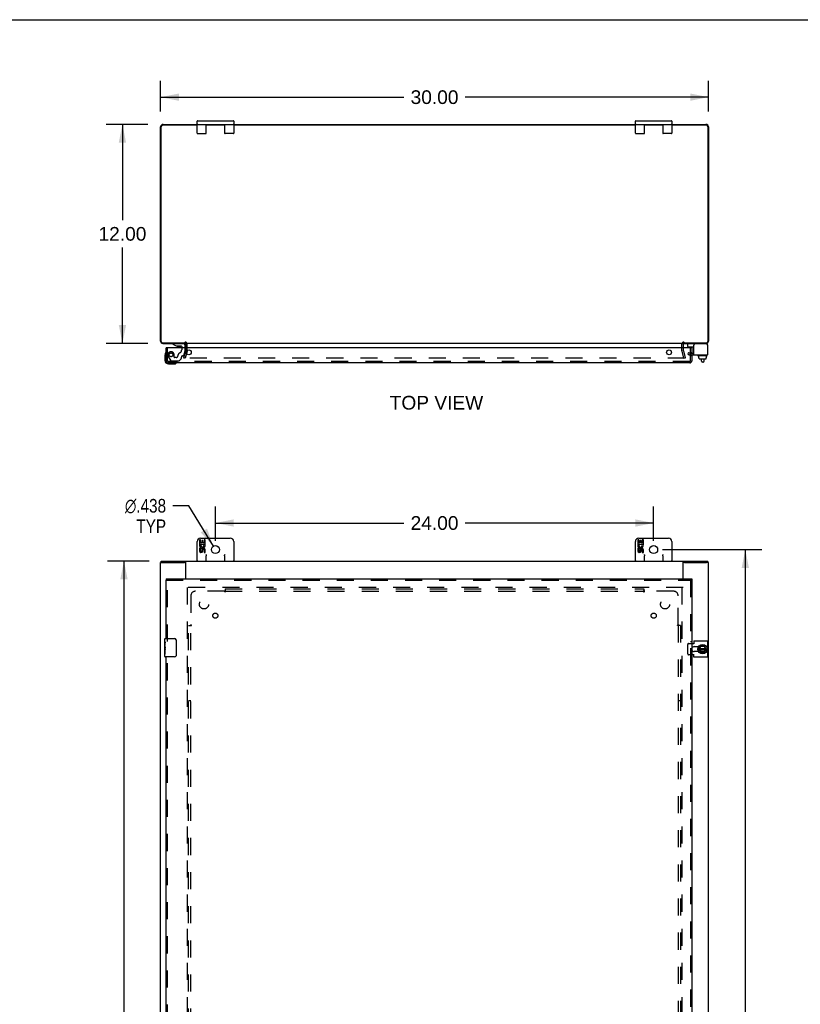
# Model space of a CAD drawing. Header units: inches. Extents: x 0 to 170, y 0 to 110.
# Tile 4 of 6: x 43 to 85, y 56 to 110. Entities that reach past the tile are written whole.
import ezdxf

# ---------------------------------------------------------------- set-up
doc = ezdxf.new("R2010")
doc.units = ezdxf.units.IN
doc.header["$LTSCALE"] = 9.35
doc.header["$MEASUREMENT"] = 0
doc.linetypes.add('HIDDEN', pattern=[0.2, 0.1, -0.1])
doc.layers.get('0').update_dxf_attribs({"linetype": 'CONTINUOUS'})
for name, color, linetype in [('DEFAULT_2', 8, 'HIDDEN'), ('DIMENSIONS', 7, 'CONTINUOUS'), ('DOOR_ASSEMBLY', 7, 'CONTINUOUS'), ('SUBPANEL', 7, 'CONTINUOUS')]:
    doc.layers.add(name, color=color, linetype=linetype)
doc.styles.get("Standard").update_dxf_attribs({"font": 'arial.ttf'})
doc.styles.add('TEXTSTYLE_1', font='gdt', dxfattribs={"width": 0.8})
doc.dimstyles.new('DIMSTYLE_1', dxfattribs={"dimtxt": 0.75, "dimasz": 1, "dimexe": 0.09, "dimexo": 0.07, "dimgap": 0.0375, "dimtad": 0, "dimtih": 1, "dimtoh": 1, "dimzin": 4, "dimdsep": 46, "dimtxsty": 'Standard', "dimblk": '_FILLED', "dimblk1": '_FILLED', "dimblk2": '_FILLED', "dimcen": 0.09, "dimadec": 3, "dimazin": 1, "dimtfac": 1, "dimtdec": 3, "dimtofl": 0, "dimtmove": 0, "dimatfit": 3, "dimldrblk": '_FILLED', "dimfxl": 0, "dimtolj": 1, "dimtzin": 4, "dimarcsym": 0})
doc.dimstyles.new('DIMSTYLE_2', dxfattribs={"dimtxt": 0.75, "dimasz": 1, "dimexe": 0.09, "dimexo": 0.07, "dimgap": 0.09, "dimtad": 0, "dimtih": 1, "dimtoh": 1, "dimdec": 3, "dimzin": 4, "dimdsep": 46, "dimtxsty": 'Standard', "dimblk": '_FILLED', "dimblk1": '_FILLED', "dimblk2": '_FILLED', "dimcen": 0.09, "dimadec": 3, "dimazin": 1, "dimtfac": 1, "dimtdec": 3, "dimtofl": 0, "dimtmove": 0, "dimatfit": 1, "dimldrblk": '_FILLED', "dimfxl": 0, "dimtolj": 1, "dimtzin": 4, "dimarcsym": 0})

# ---------------------------------------------------------------- blocks, each defined once
blk = doc.blocks.new('_FILLED')
at = {"color": 0, "linetype": 'ByBlock'}
blk.add_solid([(0, 0), (-1, 0.2), (-1, -0.2)], dxfattribs=at)
blk = doc.blocks.new('*D1')
at = {"layer": 'DIMENSIONS', "color": 2, "linetype": 'Continuous'}
for p, q in [((50.468, 104.966), (50.468, 106.656)), ((80.468, 104.966), (80.468, 106.656)), ((50.468, 105.756), (63.782, 105.756)), ((80.468, 105.756), (67.153, 105.756))]:
    blk.add_line(p, q, dxfattribs=at)
at = {"layer": 'DIMENSIONS', "color": 2, "linetype": 'Continuous', "rotation": 180}
blk.add_blockref('_FILLED', (50.468, 105.756), dxfattribs=at)
at = {"layer": 'DIMENSIONS', "color": 2, "linetype": 'Continuous'}
blk.add_blockref('_FILLED', (80.468, 105.756), dxfattribs=at)
at = {"layer": 'DIMENSIONS', "color": 2, "linetype": 'Continuous', "insert": (65.468, 106.131), "char_height": 0.75, "width": 2.62082, "attachment_point": 2, "line_spacing_factor": 0.9}
blk.add_mtext('30.00', dxfattribs=at)
blk = doc.blocks.new('*D2')
at = {"layer": 'DIMENSIONS', "color": 2, "linetype": 'Continuous'}
for p, q in [((49.768, 104.266), (47.476, 104.266)), ((48.376, 104.266), (48.376, 99.016)), ((48.376, 92.266), (48.376, 97.516)), ((49.768, 92.266), (47.476, 92.266))]:
    blk.add_line(p, q, dxfattribs=at)
for p, rotation in [((48.376, 104.266), 90), ((48.376, 92.266), 270)]:
    blk.add_blockref('_FILLED', p, dxfattribs=dict(at, rotation=rotation))
at = {"layer": 'DIMENSIONS', "color": 2, "linetype": 'Continuous', "insert": (48.376, 98.641), "char_height": 0.75, "width": 2.62082, "attachment_point": 2, "line_spacing_factor": 0.9}
blk.add_mtext('12.00', dxfattribs=at)
blk = doc.blocks.new('*D6')
at = {"layer": 'DIMENSIONS', "color": 2, "linetype": 'Continuous'}
for p, q in [((52.016, 83.367), (51.141, 83.367)), ((53.355, 81.152), (52.016, 83.367))]:
    blk.add_line(p, q, dxfattribs=at)
at = {"layer": 'DIMENSIONS', "color": 2, "linetype": 'Continuous', "rotation": 301.1315524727}
blk.add_blockref('_FILLED', (53.355, 81.152), dxfattribs=at)
at = {"layer": 'DIMENSIONS', "color": 2, "linetype": 'Continuous', "insert": (50.766, 83.742), "char_height": 0.75, "width": 3.0381, "attachment_point": 3, "line_spacing_factor": 0.9, "style": 'TEXTSTYLE_1'}
blk.add_mtext('{\\fgdt;n}\\fArial;.438\\PTYP', dxfattribs=at)
blk = doc.blocks.new('*D7')
at = {"layer": 'DIMENSIONS', "color": 2, "linetype": 'Continuous'}
for p, q in [((53.468, 81.445), (53.468, 83.322)), ((77.468, 81.445), (77.468, 83.322)), ((53.468, 82.422), (63.782, 82.422)), ((77.468, 82.422), (67.153, 82.422))]:
    blk.add_line(p, q, dxfattribs=at)
at = {"layer": 'DIMENSIONS', "color": 2, "linetype": 'Continuous', "rotation": 180}
blk.add_blockref('_FILLED', (53.468, 82.422), dxfattribs=at)
at = {"layer": 'DIMENSIONS', "color": 2, "linetype": 'Continuous'}
blk.add_blockref('_FILLED', (77.468, 82.422), dxfattribs=at)
at = {"layer": 'DIMENSIONS', "color": 2, "linetype": 'Continuous', "insert": (65.468, 82.797), "char_height": 0.75, "width": 2.62082, "attachment_point": 2, "line_spacing_factor": 0.9}
blk.add_mtext('24.00', dxfattribs=at)
blk = doc.blocks.new('*D8')
at = {"layer": 'DIMENSIONS', "color": 2, "linetype": 'Continuous'}
for p, q in [((77.949, 80.964), (83.388, 80.964)), ((82.488, 80.964), (82.488, 45.121)), ((82.488, 7.777), (82.488, 43.621)), ((77.949, 7.777), (83.388, 7.777))]:
    blk.add_line(p, q, dxfattribs=at)
for p, rotation in [((82.488, 80.964), 90), ((82.488, 7.777), 270)]:
    blk.add_blockref('_FILLED', p, dxfattribs=dict(at, rotation=rotation))
at = {"layer": 'DIMENSIONS', "color": 2, "linetype": 'Continuous', "insert": (82.488, 44.746), "char_height": 0.75, "width": 2.62082, "attachment_point": 2, "line_spacing_factor": 0.9}
blk.add_mtext('73.19', dxfattribs=at)
blk = doc.blocks.new('*D9')
at = {"layer": 'DIMENSIONS', "color": 2, "linetype": 'Continuous'}
for p, q in [((49.831, 80.339), (47.558, 80.339)), ((48.458, 80.339), (48.458, 45.089)), ((48.458, 8.339), (48.458, 43.589)), ((49.831, 8.339), (47.558, 8.339))]:
    blk.add_line(p, q, dxfattribs=at)
for p, rotation in [((48.458, 80.339), 90), ((48.458, 8.339), 270)]:
    blk.add_blockref('_FILLED', p, dxfattribs=dict(at, rotation=rotation))
at = {"layer": 'DIMENSIONS', "color": 2, "linetype": 'Continuous', "insert": (48.458, 44.714), "char_height": 0.75, "width": 2.62082, "attachment_point": 2, "line_spacing_factor": 0.9}
blk.add_mtext('72.00', dxfattribs=at)

msp = doc.modelspace()

# ---------------------------------------------------------------- linework, layer by layer
at = {"color": 7, "linetype": 'Continuous'}
for p, q in [((0, 110), (170, 110)), ((52.4677, 103.7905), (52.4677, 104.4405)), ((52.4927, 104.4655), (54.4427, 104.4655)), ((52.4927, 104.2655), (54.4427, 104.2655)), ((52.9677, 103.7905), (52.9677, 104.2655)), ((53.9677, 104.2655), (53.9677, 103.7905)), ((54.4677, 104.4405), (54.4677, 103.7905)), ((76.4677, 103.7905), (76.4677, 104.4405)), ((76.4927, 104.4655), (78.4427, 104.4655)), ((76.4927, 104.2655), (78.4427, 104.2655)), ((76.9677, 103.7905), (76.9677, 104.2655)), ((77.9677, 104.2655), (77.9677, 103.7905)), ((78.4677, 104.4405), (78.4677, 103.7905)), ((52.4927, 103.7655), (52.9427, 103.7655)), ((54.4427, 103.7655), (53.9927, 103.7655)), ((76.4927, 103.7655), (76.9427, 103.7655)), ((78.4427, 103.7655), (77.9927, 103.7655)), ((79.3488, 92.088), (79.3488, 92.2255)), ((79.3588, 92.078), (79.6739, 92.078)), ((80.4113, 92.1855), (80.4113, 92.172)), ((79.8922, 91.598), (79.8922, 91.618)), ((80.3892, 91.588), (79.9022, 91.588)), ((79.9442, 91.481), (79.9442, 91.588)), ((79.9442, 91.481), (79.9605, 91.481)), ((79.9596, 91.423), (79.9596, 91.481)), ((79.9605, 91.423), (79.9605, 91.481)), ((79.9707, 91.413), (80.326, 91.413)), ((80.0907, 91.2891), (80.0907, 91.413)), ((80.1707, 91.2291), (80.1507, 91.2291)), ((80.2307, 91.2891), (80.2307, 91.413)), ((80.3537, 91.481), (80.3363, 91.481)), ((80.3363, 91.423), (80.3363, 91.481)), ((80.3372, 91.423), (80.3372, 91.481)), ((80.3537, 91.481), (80.3537, 91.588)), ((80.3992, 91.598), (80.3992, 91.618)), ((52.5941, 81.5012), (52.5941, 81.2708)), ((52.657, 81.5012), (52.5941, 81.5012)), ((52.6527, 81.5892), (54.2827, 81.5892)), ((52.657, 81.3337), (52.657, 81.5012)), ((52.7199, 81.4697), (52.7199, 81.3337)), ((52.7805, 81.4697), (52.7199, 81.4697)), ((52.7805, 81.3337), (52.7805, 81.4697)), ((52.8456, 81.5012), (52.8456, 81.3337)), ((52.9085, 81.5012), (52.8456, 81.5012)), ((52.9085, 81.2708), (52.9085, 81.5012)), ((76.5941, 81.5012), (76.5941, 81.2708)), ((76.657, 81.5012), (76.5941, 81.5012)), ((76.6527, 81.5892), (78.2827, 81.5892)), ((76.657, 81.3337), (76.657, 81.5012)), ((76.7199, 81.4697), (76.7199, 81.3337)), ((76.7805, 81.4697), (76.7199, 81.4697)), ((76.7805, 81.3337), (76.7805, 81.4697)), ((76.8456, 81.5012), (76.8456, 81.3337)), ((76.9085, 81.5012), (76.8456, 81.5012)), ((76.9085, 81.2708), (76.9085, 81.5012)), ((52.4677, 80.3392), (52.4677, 81.4042)), ((52.5941, 81.2708), (52.8559, 81.2708)), ((52.5941, 81.0402), (52.5941, 80.9038)), ((52.657, 81.0402), (52.5941, 81.0402)), ((52.6648, 81.2348), (52.6071, 81.2598)), ((52.7199, 81.3337), (52.657, 81.3337)), ((52.657, 80.9038), (52.657, 81.0402)), ((52.7199, 80.9459), (52.7199, 80.9039)), ((52.8456, 81.3337), (52.7805, 81.3337)), ((52.7805, 80.8833), (52.7805, 80.9523)), ((52.8559, 81.2708), (52.8285, 81.2516)), ((52.8456, 80.9459), (52.8456, 80.8095)), ((52.8903, 81.2708), (52.9085, 81.2708)), ((52.9085, 80.8095), (52.9085, 80.9459)), ((54.4677, 81.4042), (54.4677, 80.3392)), ((76.4677, 80.3392), (76.4677, 81.4042)), ((76.5941, 81.2708), (76.8559, 81.2708)), ((76.5941, 81.0402), (76.5941, 80.9038)), ((76.657, 81.0402), (76.5941, 81.0402)), ((76.6648, 81.2348), (76.6071, 81.2598)), ((76.7199, 81.3337), (76.657, 81.3337)), ((76.657, 80.9038), (76.657, 81.0402)), ((76.7199, 80.9459), (76.7199, 80.9039)), ((76.8456, 81.3337), (76.7805, 81.3337)), ((76.7805, 80.8833), (76.7805, 80.9523)), ((76.8559, 81.2708), (76.8285, 81.2516)), ((76.8456, 80.9459), (76.8456, 80.8095)), ((76.8903, 81.2708), (76.9085, 81.2708)), ((76.9085, 80.8095), (76.9085, 80.9459)), ((78.4677, 81.4042), (78.4677, 80.3392)), ((52.8456, 80.8095), (52.9085, 80.8095)), ((52.9677, 80.3392), (52.9677, 80.6326)), ((53.9677, 80.6326), (53.9677, 80.3392)), ((76.8456, 80.8095), (76.9085, 80.8095)), ((76.9677, 80.3392), (76.9677, 80.6326)), ((77.9677, 80.6326), (77.9677, 80.3392)), ((50.4678, 80.2642), (50.5755, 80.2642)), ((50.5007, 80.2642), (50.5007, 80.3392)), ((51.8427, 80.2642), (51.7836, 80.2642)), ((51.8427, 80.3392), (51.8427, 80.3083)), ((79.0927, 80.3392), (79.0927, 80.3083)), ((79.1518, 80.2642), (79.0927, 80.2642)), ((80.4676, 80.2642), (80.3554, 80.2642)), ((80.4347, 80.2642), (80.4347, 80.3392)), ((79.8801, 75.6472), (79.8801, 75.5306)), ((79.9453, 75.5186), (80.0329, 75.6887)), ((79.9605, 75.5482), (80.3363, 75.5482)), ((79.9959, 75.5482), (80.0561, 75.6651)), ((80.2498, 75.6942), (80.0418, 75.6942)), ((80.0498, 75.6749), (80.0561, 75.6651)), ((80.0561, 75.6651), (80.2277, 75.673)), ((80.2335, 75.6833), (80.2277, 75.673)), ((80.2277, 75.673), (80.2966, 75.5482)), ((80.3524, 75.5189), (80.2585, 75.689)), ((79.8801, 75.4981), (79.8801, 75.3812)), ((79.8962, 75.4702), (79.8835, 75.4679)), ((79.9452, 75.5096), (80.0329, 75.3298)), ((79.9596, 75.4802), (80.3372, 75.4802)), ((80.062, 75.359), (80.0029, 75.4802)), ((80.0419, 75.3242), (80.2496, 75.3242)), ((80.0558, 75.349), (80.062, 75.359)), ((80.2256, 75.359), (80.062, 75.359)), ((80.2957, 75.4802), (80.2256, 75.359)), ((80.2314, 75.349), (80.2256, 75.359)), ((80.2585, 75.3295), (80.3525, 75.5094))]:
    msp.add_line(p, q, dxfattribs=at)
at = {"color": 3, "linetype": 'Continuous'}
for p, q in [((50.4677, 92.3825), (50.4677, 104.1295)), ((50.5007, 92.3685), (50.5007, 104.1325)), ((52.4677, 104.2125), (50.5807, 104.2125)), ((50.6037, 104.2655), (52.4677, 104.2655)), ((53.9677, 104.2125), (52.9677, 104.2125)), ((54.4677, 104.2655), (76.4677, 104.2655)), ((76.4677, 104.2125), (54.4677, 104.2125)), ((77.9677, 104.2125), (76.9677, 104.2125)), ((78.4677, 104.2655), (80.3317, 104.2655)), ((80.3547, 104.2125), (78.4677, 104.2125)), ((80.4347, 104.1325), (80.4347, 92.3685)), ((80.4677, 104.1295), (80.4677, 92.3825)), ((50.5807, 92.2885), (51.8427, 92.2885)), ((50.5847, 92.2655), (51.8297, 92.2655)), ((79.0927, 92.2655), (51.8427, 92.2655)), ((79.0927, 92.2885), (80.3547, 92.2885)), ((79.1057, 92.2655), (80.3507, 92.2655)), ((51.8427, 92.0225), (51.8427, 92.2235)), ((79.0927, 92.2235), (79.0927, 92.0225)), ((79.6739, 91.628), (79.6739, 92.172)), ((80.3513, 92.232), (79.7339, 92.232)), ((80.4113, 92.172), (80.4113, 91.628)), ((79.6739, 91.628), (80.4113, 91.628)), ((50.4677, 8.4142), (50.4677, 80.2642)), ((50.4677, 80.2642), (50.4678, 80.2642)), ((50.5007, 80.3392), (80.4347, 80.3392)), ((50.58, 80.2642), (51.7836, 80.2642)), ((51.8427, 79.3705), (51.8427, 80.3083)), ((79.0927, 79.3705), (79.0927, 80.3083)), ((79.1518, 80.2642), (80.3554, 80.2642)), ((80.4676, 80.2642), (80.4677, 80.2642)), ((80.4677, 8.4142), (80.4677, 80.2642)), ((79.5622, 75.8279), (79.6739, 75.8279)), ((79.6739, 75.9607), (79.6739, 75.7967)), ((79.6739, 75.9607), (80.4113, 75.9607)), ((79.687, 75.6472), (79.9301, 75.6472)), ((80.4113, 75.9607), (80.4113, 75.0677)), ((79.6739, 75.2005), (79.5622, 75.2005)), ((79.6739, 75.0677), (79.6739, 75.2317)), ((80.4113, 75.0677), (79.6739, 75.0677)), ((79.9301, 75.3812), (79.687, 75.3812))]:
    msp.add_line(p, q, dxfattribs=at)
at = {"color": 7, "linetype": 'Continuous'}
for points in [[(52.9427, 80.7042), (52.9449, 80.7001), (52.947, 80.696), (52.9491, 80.6919), (52.9512, 80.6878), (52.9532, 80.6836), (52.9552, 80.6794), (52.9571, 80.6752), (52.9589, 80.671), (52.9606, 80.6667), (52.9621, 80.6624), (52.9635, 80.658), (52.9648, 80.6535), (52.9659, 80.6487), (52.9668, 80.6437), (52.9674, 80.6383), (52.9677, 80.6326)], [(53.9677, 80.6326), (53.968, 80.6389), (53.9689, 80.6454), (53.9703, 80.6522), (53.9723, 80.6592), (53.9747, 80.6663), (53.9776, 80.6735), (53.981, 80.6809), (53.9846, 80.6885), (53.9885, 80.6962), (53.9927, 80.7042)], [(76.9427, 80.7042), (76.9449, 80.7001), (76.947, 80.696), (76.9491, 80.6919), (76.9512, 80.6878), (76.9532, 80.6836), (76.9552, 80.6794), (76.9571, 80.6752), (76.9589, 80.671), (76.9606, 80.6667), (76.9621, 80.6624), (76.9635, 80.658), (76.9648, 80.6535), (76.9659, 80.6487), (76.9668, 80.6437), (76.9674, 80.6383), (76.9677, 80.6326)], [(77.9677, 80.6326), (77.968, 80.6389), (77.9689, 80.6454), (77.9703, 80.6522), (77.9723, 80.6592), (77.9747, 80.6663), (77.9776, 80.6735), (77.981, 80.6809), (77.9846, 80.6885), (77.9885, 80.6962), (77.9927, 80.7042)], [(79.8924, 75.4695), (79.894, 75.4596), (79.8981, 75.4415), (79.9035, 75.4237)], [(79.9035, 75.4237), (79.9103, 75.4063), (79.9182, 75.3894), (79.9229, 75.3812)]]:
    msp.add_lwpolyline(points, dxfattribs=at)
for centre, radius in [((53.4677, 80.9642), 0.219), ((77.4677, 80.9642), 0.219), ((80.1457, 75.5142), 0.2535)]:
    msp.add_circle(centre, radius, dxfattribs=at)
at = {"color": 3, "linetype": 'Continuous'}
for centre, radius, start, end in [((50.6037, 104.1295), 0.136, 90, 180), ((50.5807, 104.1325), 0.08, 90, 180), ((80.3317, 104.1295), 0.136, 0, 90), ((80.3547, 104.1325), 0.08, 0, 90), ((50.5847, 92.3825), 0.117, 180, 270), ((50.5807, 92.3685), 0.08, 180, 270), ((51.8007, 92.2235), 0.042, 0, 90), ((79.1347, 92.2235), 0.042, 90, 180), ((80.3507, 92.3825), 0.117, 270, 360), ((80.3547, 92.3685), 0.08, 270, 360), ((79.7339, 92.172), 0.06, 90, 180), ((80.3513, 92.172), 0.06, 0, 90), ((79.687, 75.5142), 0.133, 90, 159.88946), ((79.687, 75.5142), 0.133, 200.11054, 270)]:
    msp.add_arc(centre, radius, start, end, dxfattribs=at)
at = {"color": 7, "linetype": 'Continuous'}
for centre, radius, start, end in [((52.4927, 104.4405), 0.025, 90, 180), ((52.4927, 104.2905), 0.025, 180, 270), ((54.4427, 104.4405), 0.025, 0, 90), ((54.4427, 104.2905), 0.025, 270, 360), ((76.4927, 104.4405), 0.025, 90, 180), ((76.4927, 104.2905), 0.025, 180, 270), ((78.4427, 104.4405), 0.025, 0, 90), ((78.4427, 104.2905), 0.025, 270, 360), ((52.4927, 103.7905), 0.025, 180, 270), ((52.9427, 103.7905), 0.025, 270, 360), ((53.9927, 103.7905), 0.025, 180, 270), ((54.4427, 103.7905), 0.025, 270, 360), ((76.4927, 103.7905), 0.025, 180, 270), ((76.9427, 103.7905), 0.025, 270, 360), ((77.9927, 103.7905), 0.025, 180, 270), ((78.4427, 103.7905), 0.025, 270, 360), ((79.3888, 92.2255), 0.04, 90, 180), ((80.3313, 92.1855), 0.08, 0, 79.81857), ((79.3588, 92.088), 0.01, 180, 270), ((80.3957, 91.746), 0.0162, 343.79096, 16.20904), ((79.9022, 91.618), 0.01, 89.99999, 180), ((79.9022, 91.598), 0.01, 180, 270.00001), ((80.1507, 91.2891), 0.06, 180, 270), ((80.1707, 91.2891), 0.06, 270, 360), ((80.3892, 91.618), 0.01, 0, 90.00001), ((80.3892, 91.598), 0.01, 269.99999, 360), ((52.6527, 81.4042), 0.185, 90, 180), ((54.2827, 81.4042), 0.185, 0, 90), ((76.6527, 81.4042), 0.185, 90, 180), ((78.2827, 81.4042), 0.185, 0, 90), ((52.7513, 81.1973), 0.1572, 156.59665, 341.87913), ((52.7513, 81.1973), 0.0943, 156.59665, 35.11217), ((52.8142, 80.9459), 0.0943, 0, 180), ((52.8148, 80.941), 0.0362, 83.42855, 161.76278), ((52.8142, 80.9459), 0.0314, 0, 81.22946), ((52.7513, 81.1973), 0.1572, 25.73705, 27.8532), ((52.7546, 81.1976), 0.1541, 341.41988, 26.19629), ((76.7513, 81.1973), 0.1572, 156.59665, 341.87913), ((76.7513, 81.1973), 0.0943, 156.59665, 35.11217), ((76.8142, 80.9459), 0.0943, 0, 180), ((76.8148, 80.941), 0.0362, 83.42855, 161.76278), ((76.8142, 80.9459), 0.0314, 0, 81.22946), ((76.7513, 81.1973), 0.1572, 25.73705, 27.8532), ((76.7546, 81.1976), 0.1541, 341.41988, 26.19629), ((52.6884, 80.9038), 0.0943, 179.99114, 347.43379), ((52.6885, 80.9038), 0.0314, 180, 0.04847), ((76.6884, 80.9038), 0.0943, 179.99114, 347.43379), ((76.6885, 80.9038), 0.0314, 180, 0.04847), ((52.4927, 80.3642), 0.025, 180, 270), ((52.9427, 80.3642), 0.025, 270, 360), ((53.9927, 80.3642), 0.025, 180, 270), ((54.4427, 80.3642), 0.025, 270, 360), ((76.4927, 80.3642), 0.025, 180, 270), ((76.9427, 80.3642), 0.025, 270, 360), ((77.9927, 80.3642), 0.025, 180, 270), ((78.4427, 80.3642), 0.025, 270, 360), ((80.1457, 75.5142), 0.2662, 150.01367, 190), ((80.1457, 75.5142), 0.2812, 151.76222, 160.79637), ((80.0418, 75.6842), 0.01, 90, 152.76466), ((80.2498, 75.6842), 0.01, 28.89679, 90), ((80.1457, 75.5142), 0.2662, 356.15136, 3.54818), ((80.1457, 75.5142), 0.2812, 199.20363, 208.23778), ((79.9542, 75.514), 0.01, 152.76466, 205.9948), ((80.0419, 75.3342), 0.01, 205.9948, 270), ((80.2496, 75.3342), 0.01, 270, 332.39466), ((80.3437, 75.514), 0.01, 332.39466, 28.89679)]:
    msp.add_arc(centre, radius, start, end, dxfattribs=at)
for centre, major_axis, ratio, start_param, end_param in [((79.9707, 91.423), (-0.0111, 0), 0.8988338, 6.2831853, 7.8539816), ((79.9718, 91.423), (0.0112, 0), 0.8891342, -3.1415927, -1.5707963), ((80.3248, 91.423), (0.0114, 0), 0.8754916, -1.5707963, 0), ((80.326, 91.423), (-0.0113, 0), 0.8861604, 7.8539816, 9.424778)]:
    msp.add_ellipse(centre, major_axis=major_axis, ratio=ratio, start_param=start_param, end_param=end_param, dxfattribs=at)
at = {"layer": 'DEFAULT_2', "color": 8, "linetype": 'HIDDEN'}
for p, q in [((51.7384, 91.4723), (51.8419, 91.8584)), ((51.9143, 91.839), (51.8109, 91.4529)), ((51.8427, 91.8649), (51.8427, 92.0225)), ((51.9177, 91.8649), (51.9177, 92.2235)), ((79.0177, 91.8649), (79.0177, 92.2235)), ((79.1246, 91.4529), (79.0211, 91.839)), ((79.0927, 92.0225), (79.0927, 91.8649)), ((79.0936, 91.8584), (79.197, 91.4723)), ((79.3853, 91.7733), (79.3333, 91.6833)), ((79.3853, 91.7733), (79.4569, 91.732)), ((79.4569, 91.732), (79.6739, 91.732)), ((51.8109, 91.4529), (51.7384, 91.4723)), ((79.1764, 91.4529), (51.759, 91.4529)), ((79.1246, 91.4529), (79.197, 91.4723)), ((79.3333, 91.6833), (79.4049, 91.642)), ((79.4569, 91.628), (79.6739, 91.628)), ((79.0927, 78.8892), (51.8427, 78.8892)), ((51.9177, 78.8892), (51.9177, 9.7892)), ((79.0177, 78.8892), (79.0177, 9.7892)), ((79.3333, 75.2605), (79.3333, 75.7679)), ((79.3853, 75.8279), (79.5622, 75.8279)), ((79.5622, 75.2005), (79.3853, 75.2005))]:
    msp.add_line(p, q, dxfattribs=at)
for points in [[(51.7445, 91.4709), (51.7442, 91.4695), (51.744, 91.468), (51.744, 91.4674)], [(51.744, 91.4674), (51.744, 91.4666), (51.7442, 91.4651), (51.7445, 91.4637), (51.745, 91.4623), (51.7456, 91.461), (51.7463, 91.4597), (51.7472, 91.4585), (51.7482, 91.4574), (51.7493, 91.4564), (51.7505, 91.4555), (51.7517, 91.4547)], [(51.759, 91.4529), (51.7575, 91.453), (51.756, 91.4532), (51.7545, 91.4536), (51.7531, 91.4541), (51.7517, 91.4547)], [(79.1914, 91.4674), (79.1914, 91.4666), (79.1913, 91.4651), (79.191, 91.4637), (79.1905, 91.4623), (79.1899, 91.461), (79.1892, 91.4597), (79.1883, 91.4585), (79.1873, 91.4574), (79.1862, 91.4564), (79.185, 91.4555), (79.1837, 91.4547), (79.1823, 91.4541), (79.1809, 91.4536), (79.1795, 91.4532), (79.178, 91.453), (79.1764, 91.4529)], [(79.191, 91.4709), (79.1913, 91.4695), (79.1914, 91.468), (79.1914, 91.4674)], [(79.3853, 75.8279), (79.3794, 75.8275), (79.3737, 75.8263), (79.3681, 75.8245), (79.3627, 75.8219), (79.3576, 75.8187), (79.3529, 75.8148), (79.3486, 75.8103), (79.3447, 75.8053), (79.3413, 75.7998), (79.3385, 75.7939), (79.3362, 75.7877), (79.3346, 75.7812), (79.3337, 75.7746), (79.3333, 75.7679)], [(79.3333, 75.2605), (79.3337, 75.2537), (79.3346, 75.2471), (79.3362, 75.2406), (79.3385, 75.2344), (79.3413, 75.2285), (79.3447, 75.223), (79.3486, 75.218), (79.3529, 75.2135), (79.3576, 75.2097), (79.3627, 75.2064), (79.3681, 75.2038), (79.3737, 75.202), (79.3794, 75.2008), (79.3853, 75.2005)]]:
    msp.add_lwpolyline(points, dxfattribs=at)
for centre, radius, start, end in [((51.8007, 92.2235), 0.117, 0, 90), ((79.1347, 92.2235), 0.117, 90, 180), ((51.8177, 91.8649), 0.025, 345, 360), ((51.8177, 91.8649), 0.1, 345, 360), ((79.1177, 91.8649), 0.1, 180, 195), ((79.1177, 91.8649), 0.025, 180, 195), ((79.4569, 91.732), 0.104, 240, 270), ((79.687, 75.5142), 0.133, 159.88946, 200.11054)]:
    msp.add_arc(centre, radius, start, end, dxfattribs=at)
at = {"layer": 'DOOR_ASSEMBLY', "color": 7, "linetype": 'Continuous'}
for p, q in [((51.1362, 92.2655), (51.1362, 92.2265)), ((51.1362, 92.2265), (51.3122, 92.1275)), ((51.3122, 92.1275), (51.5892, 92.1275)), ((51.4002, 92.111), (51.3997, 92.111)), ((51.4002, 92.111), (51.5407, 92.111)), ((51.5418, 92.111), (51.5407, 92.111)), ((51.6202, 92.0965), (51.6202, 92.0225)), ((51.8052, 92.0225), (51.8052, 92.1865)), ((79.4062, 92.0225), (79.4062, 92.065)), ((79.4812, 92.0325), (79.4804, 92.0225)), ((79.4812, 92.0325), (79.5622, 92.0325)), ((79.5022, 92.0325), (79.5022, 92.078)), ((79.5622, 92.0225), (79.5622, 92.0325)), ((80.4372, 91.985), (80.4372, 92.065)), ((50.7022, 91.6269), (50.7022, 91.3375)), ((50.9022, 91.1375), (51.1916, 91.1375)), ((50.7622, 79.3705), (50.7622, 79.2955)), ((79.5622, 79.3705), (79.5622, 79.2955)), ((50.7022, 75.9303), (50.7022, 76.0743)), ((50.7172, 76.0893), (51.2272, 76.0893)), ((50.7022, 75.6744), (50.7022, 75.9271)), ((50.7112, 75.8722), (50.7022, 75.8722)), ((50.7022, 75.7045), (50.7122, 75.7045)), ((50.7022, 75.1043), (50.7022, 75.6719)), ((50.705, 75.6416), (50.7022, 75.6416)), ((50.7122, 75.7045), (50.7122, 75.8613)), ((50.7122, 75.5208), (50.7122, 75.5738)), ((51.3271, 75.9893), (51.3271, 75.1893)), ((50.7022, 75.5098), (50.7115, 75.5098)), ((50.7022, 75.4738), (50.7122, 75.4738)), ((50.7022, 75.411), (50.7122, 75.411)), ((50.7022, 75.2435), (50.7122, 75.2435)), ((50.7122, 75.2435), (50.7122, 75.4738)), ((51.2272, 75.0893), (50.7172, 75.0893))]:
    msp.add_line(p, q, dxfattribs=at)
at = {"layer": 'DOOR_ASSEMBLY', "color": 8, "linetype": 'HIDDEN'}
for p, q in [((51.7262, 92.2655), (51.1362, 92.2655)), ((50.8372, 91.3145), (50.8372, 92.0225)), ((51.6202, 92.0225), (51.6202, 91.9125)), ((51.7366, 91.5995), (51.8052, 91.8555)), ((51.8052, 91.8555), (51.8052, 92.0225)), ((79.4872, 91.3145), (79.4872, 92.0225)), ((79.5622, 91.7375), (79.4872, 91.7375)), ((79.4452, 91.2725), (50.8792, 91.2725)), ((50.8883, 91.5495), (51.0228, 91.3165)), ((51.0488, 91.3015), (51.4611, 91.3015)), ((51.2092, 91.5025), (51.2092, 91.6355)), ((51.3192, 91.4865), (51.2252, 91.4865)), ((51.4823, 91.3103), (51.5974, 91.4254)), ((51.6032, 91.4395), (51.6032, 91.5175)), ((51.6622, 91.5765), (51.7067, 91.5765)), ((79.5622, 91.5813), (79.4872, 91.5813)), ((50.7622, 79.2955), (79.5622, 79.2955)), ((50.8372, 75.9343), (50.8372, 79.2955)), ((79.4872, 79.2955), (79.4872, 9.3828)), ((79.5622, 75.9204), (79.4872, 75.9204)), ((50.8372, 55.1009), (50.8372, 75.2443)), ((79.5622, 75.1079), (79.4872, 75.1079))]:
    msp.add_line(p, q, dxfattribs=at)
at = {"layer": 'DOOR_ASSEMBLY', "color": 3, "linetype": 'Continuous'}
for p, q in [((50.7622, 91.3145), (50.7622, 92.0225)), ((79.5622, 92.0225), (50.7622, 92.0225)), ((79.5622, 92.0225), (79.5622, 91.3145)), ((79.4452, 91.1975), (50.8792, 91.1975)), ((50.7622, 79.3705), (79.5622, 79.3705)), ((50.7622, 76.0893), (50.7622, 79.2955)), ((79.5622, 79.2955), (79.5622, 9.3828)), ((50.7622, 55.2559), (50.7622, 75.0893))]:
    msp.add_line(p, q, dxfattribs=at)
at = {"layer": 'DOOR_ASSEMBLY', "color": 7, "linetype": 'Continuous'}
for points in [[(50.7022, 75.9303), (50.7024, 75.9269), (50.703, 75.9227), (50.7038, 75.9175), (50.7049, 75.9114), (50.7063, 75.9044), (50.7077, 75.8968), (50.709, 75.8885), (50.7103, 75.8797), (50.7114, 75.8706), (50.7122, 75.8613)], [(50.7022, 75.6744), (50.7024, 75.6672), (50.703, 75.6595), (50.7038, 75.6512), (50.7049, 75.6425), (50.7072, 75.6246)], [(50.7072, 75.6246), (50.7083, 75.6156), (50.7094, 75.6066), (50.7103, 75.5979), (50.7111, 75.5894), (50.7118, 75.5814), (50.7122, 75.5738)], [(51.3205, 76.0254), (51.3225, 76.0198), (51.3241, 76.0139), (51.3254, 76.0079), (51.3264, 76.0018), (51.3269, 75.9956), (51.3271, 75.9893)], [(50.7122, 75.5208), (50.7118, 75.5146), (50.7114, 75.5085), (50.7109, 75.5024), (50.7103, 75.4964), (50.7097, 75.4906), (50.709, 75.4848)], [(51.3271, 75.1893), (51.3269, 75.183), (51.3264, 75.1768), (51.3254, 75.1706), (51.3241, 75.1646), (51.3225, 75.1588), (51.3205, 75.1531)]]:
    msp.add_lwpolyline(points, dxfattribs=at)
at = {"layer": 'DOOR_ASSEMBLY', "color": 8, "linetype": 'HIDDEN'}
msp.add_circle((51.0372, 91.6355), 0.103, dxfattribs=at)
at = {"layer": 'DOOR_ASSEMBLY', "color": 3, "linetype": 'Continuous'}
for centre in [(52.0122, 91.7725), (78.3122, 91.7725)]:
    msp.add_circle(centre, 0.133, dxfattribs=at)
at = {"layer": 'DOOR_ASSEMBLY', "color": 7, "linetype": 'Continuous'}
for centre, radius, start, end in [((51.7262, 92.1865), 0.079, 0, 90), ((50.9522, 91.6269), 0.25, 149.11011, 180), ((50.7506, 91.7475), 0.015, 96.37959, 149.11011), ((50.7472, 91.7475), 0.015, 0, 83.62041), ((51.4007, 92.201), 0.09, 234.81225, 269.32802), ((51.5407, 92.201), 0.09, 270.67198, 304.92318), ((51.5892, 92.0965), 0.031, 0, 90), ((79.4362, 92.065), 0.03, 154.28495, 180), ((80.4072, 92.065), 0.03, 0, 82.23317), ((80.4072, 91.985), 0.03, 277.76683, 360), ((50.9022, 91.3375), 0.2, 180, 270), ((51.3122, 91.1825), 0.015, 6.37959, 90), ((51.3122, 91.1859), 0.015, 300.88989, 353.62041), ((51.1916, 91.3875), 0.25, 270, 300.88989), ((50.7172, 76.0743), 0.015, 90, 180), ((51.2272, 75.9893), 0.1, 21.19986, 90), ((50.7172, 75.1043), 0.015, 180, 270), ((51.2272, 75.1893), 0.1, 270, 338.79459)]:
    msp.add_arc(centre, radius, start, end, dxfattribs=at)
at = {"layer": 'DOOR_ASSEMBLY', "color": 8, "linetype": 'HIDDEN'}
for centre, radius, start, end in [((51.0372, 91.6355), 0.172, 0, 210), ((51.5942, 91.5765), 0.185, 115.7418, 180), ((51.4322, 91.9125), 0.188, 295.7418, 360), ((50.8792, 91.3145), 0.042, 180, 270), ((51.0488, 91.3315), 0.03, 210, 270), ((51.2252, 91.5025), 0.016, 180, 270), ((51.3192, 91.5765), 0.09, 270, 360), ((51.4611, 91.3315), 0.03, 270, 315), ((51.5832, 91.4395), 0.02, 315, 360), ((51.6622, 91.5175), 0.059, 90, 180), ((51.7067, 91.6075), 0.031, 270, 345), ((79.4452, 91.3145), 0.042, 270, 360)]:
    msp.add_arc(centre, radius, start, end, dxfattribs=at)
at = {"layer": 'DOOR_ASSEMBLY', "color": 3, "linetype": 'Continuous'}
for centre, start, end in [((50.8792, 91.3145), 180, 270), ((79.4452, 91.3145), 270, 360)]:
    msp.add_arc(centre, 0.117, start, end, dxfattribs=at)
at = {"layer": 'DOOR_ASSEMBLY', "color": 7, "linetype": 'Continuous'}
msp.add_ellipse((50.9022, 75.5072), major_axis=(0.2, 0), ratio=0.4328081, start_param=-3.1415927, end_param=-2.8797758, dxfattribs=at)
at = {"layer": 'SUBPANEL', "color": 8, "linetype": 'HIDDEN'}
for p, q in [((53.999, 78.8079), (53.999, 78.7214)), ((53.999, 78.8079), (76.9365, 78.8079)), ((76.9365, 78.8079), (76.9365, 78.7214)), ((52.124, 78.4329), (52.124, 76.8433)), ((53.9636, 78.6829), (52.374, 78.6829)), ((53.982, 78.7016), (53.9754, 78.6952)), ((53.999, 78.7214), (53.999, 78.642)), ((53.999, 78.6829), (76.9365, 78.6829)), ((76.9365, 78.642), (76.9365, 78.7214)), ((78.5615, 78.6829), (76.9718, 78.6829)), ((78.8115, 76.8433), (78.8115, 78.4329)), ((51.999, 11.8704), (51.999, 76.8079)), ((51.999, 76.8079), (52.0854, 76.8079)), ((52.0854, 76.8079), (52.1648, 76.8079)), ((52.124, 11.8704), (52.124, 76.8079)), ((78.85, 76.8079), (78.7706, 76.8079)), ((78.8115, 76.8079), (78.8115, 11.8704)), ((78.8302, 76.8249), (78.8238, 76.8314)), ((78.9365, 76.8079), (78.85, 76.8079)), ((78.9365, 76.8079), (78.9365, 11.8704)), ((52.124, 72.6829), (51.999, 72.6829)), ((78.9365, 72.6829), (78.8115, 72.6829))]:
    msp.add_line(p, q, dxfattribs=at)
for points in [[(53.9754, 78.6952), (53.9735, 78.6933), (53.9717, 78.6914), (53.9699, 78.6896), (53.9681, 78.6877), (53.9665, 78.686), (53.965, 78.6844), (53.9636, 78.6829)], [(53.9766, 78.6636), (53.9738, 78.6682), (53.9724, 78.6706), (53.9709, 78.6729), (53.9694, 78.6752), (53.9679, 78.6774), (53.9665, 78.6794), (53.965, 78.6812), (53.9636, 78.6829)], [(53.999, 78.642), (53.9972, 78.6427), (53.9955, 78.6435), (53.9938, 78.6443), (53.9923, 78.6453), (53.9907, 78.6463), (53.9892, 78.6475), (53.9876, 78.6489), (53.9861, 78.6504), (53.9846, 78.6519), (53.9832, 78.6536), (53.9819, 78.6554), (53.9806, 78.6573), (53.9792, 78.6593), (53.9779, 78.6614), (53.9766, 78.6636)], [(53.999, 78.7214), (53.9974, 78.7193), (53.9958, 78.7172), (53.9942, 78.7151), (53.9927, 78.7132), (53.9911, 78.7113), (53.9896, 78.7095), (53.988, 78.7078), (53.9865, 78.7062), (53.985, 78.7046), (53.9835, 78.7031), (53.982, 78.7016)], [(76.9365, 78.7214), (76.9381, 78.7193), (76.9396, 78.7172), (76.9412, 78.7151), (76.9428, 78.7132), (76.9444, 78.7113), (76.9459, 78.7095), (76.9474, 78.7078), (76.9489, 78.7062), (76.9505, 78.7046), (76.952, 78.7031), (76.9535, 78.7016)], [(76.9365, 78.642), (76.9383, 78.6427), (76.94, 78.6435), (76.9416, 78.6443), (76.9432, 78.6453), (76.9447, 78.6463), (76.9463, 78.6475), (76.9478, 78.6489), (76.9493, 78.6504), (76.9508, 78.6519), (76.9522, 78.6536), (76.9536, 78.6554), (76.9549, 78.6573), (76.9562, 78.6593), (76.9576, 78.6614), (76.9589, 78.6636), (76.9617, 78.6682)], [(76.9535, 78.7016), (76.96, 78.6952), (76.9619, 78.6933), (76.9638, 78.6914), (76.9656, 78.6896), (76.9673, 78.6877), (76.969, 78.686), (76.9705, 78.6844), (76.9718, 78.6829)], [(76.9617, 78.6682), (76.9631, 78.6706), (76.9646, 78.6729), (76.966, 78.6752), (76.9675, 78.6774), (76.969, 78.6794), (76.9704, 78.6812), (76.9718, 78.6829)], [(52.0854, 76.8079), (52.0876, 76.8095), (52.0897, 76.8111), (52.0918, 76.8126), (52.0937, 76.8142), (52.0956, 76.8158), (52.0973, 76.8173), (52.099, 76.8189), (52.1007, 76.8204), (52.1022, 76.8219), (52.1038, 76.8234), (52.1053, 76.8249)], [(52.1053, 76.8249), (52.1117, 76.8314), (52.1136, 76.8333), (52.1155, 76.8352), (52.1173, 76.837), (52.1191, 76.8387), (52.1209, 76.8404), (52.1225, 76.8419), (52.124, 76.8433)], [(52.1387, 76.8331), (52.1363, 76.8345), (52.134, 76.836), (52.1317, 76.8375), (52.1295, 76.8389), (52.1275, 76.8404), (52.1257, 76.8418), (52.124, 76.8433)], [(52.1648, 76.8079), (52.1642, 76.8097), (52.1634, 76.8114), (52.1626, 76.813), (52.1616, 76.8146), (52.1606, 76.8162), (52.1594, 76.8177), (52.158, 76.8193), (52.1565, 76.8208), (52.1549, 76.8222), (52.1532, 76.8236), (52.1515, 76.825), (52.1496, 76.8263), (52.1476, 76.8277), (52.1455, 76.829), (52.1433, 76.8303), (52.1387, 76.8331)], [(78.7706, 76.8079), (78.7713, 76.8097), (78.772, 76.8114), (78.7729, 76.813), (78.7738, 76.8146), (78.7749, 76.8162), (78.7761, 76.8177), (78.7774, 76.8193), (78.7789, 76.8208), (78.7805, 76.8222), (78.7822, 76.8236), (78.784, 76.825), (78.7859, 76.8263), (78.7879, 76.8277), (78.79, 76.829), (78.7922, 76.8303)], [(78.7922, 76.8303), (78.7968, 76.8331), (78.7991, 76.8345), (78.8015, 76.836), (78.8038, 76.8375), (78.8059, 76.8389), (78.808, 76.8404), (78.8098, 76.8418), (78.8115, 76.8433)], [(78.8238, 76.8314), (78.8219, 76.8333), (78.82, 76.8352), (78.8181, 76.837), (78.8163, 76.8387), (78.8146, 76.8404), (78.813, 76.8419), (78.8115, 76.8433)], [(78.85, 76.8079), (78.8478, 76.8095), (78.8457, 76.8111), (78.8437, 76.8126), (78.8417, 76.8142), (78.8399, 76.8158), (78.8381, 76.8173), (78.8364, 76.8189), (78.8348, 76.8204), (78.8332, 76.8219), (78.8317, 76.8234), (78.8302, 76.8249)]]:
    msp.add_lwpolyline(points, dxfattribs=at)
for centre, radius in [((52.8427, 77.9642), 0.25), ((78.0927, 77.9642), 0.25), ((53.4614, 77.3454), 0.1405), ((77.474, 77.3454), 0.1405)]:
    msp.add_circle(centre, radius, dxfattribs=at)
for centre, start, end in [((52.374, 78.4329), 90, 180), ((78.5615, 78.4329), 0, 90)]:
    msp.add_arc(centre, 0.25, start, end, dxfattribs=at)

# ---------------------------------------------------------------- texts
at = {"layer": 'DIMENSIONS', "color": 2, "linetype": 'Continuous', "insert": (65.5741, 89.3887), "char_height": 0.75, "width": 5.110595, "attachment_point": 2, "line_spacing_factor": 0.9}
msp.add_mtext('TOP VIEW', dxfattribs=at)

# ---------------------------------------------------------------- dimensions: what is measured, and where the dimension line sits
at = {"layer": 'DIMENSIONS', "color": 2, "linetype": 'Continuous'}
for base, p1, p2, angle, picture, middle in [((50.4677, 105.7561), (80.4677, 106.7261), (50.4677, 106.7261), 180, '*D1', (65.4661, 105.7519)), ((48.3756, 92.2655), (49.8377, 104.2655), (49.8377, 92.2655), 270, '*D2', (48.4075, 98.2613)), ((82.4885, 7.7772), (77.8787, 80.9642), (77.8787, 7.7772), 270, '*D8', (82.4883, 44.3665)), ((48.4579, 8.3392), (49.9007, 80.3392), (49.9007, 8.3392), 270, '*D9', (48.4577, 44.335))]:
    dim = msp.add_linear_dim(base=base, p1=p1, p2=p2, angle=angle, dimstyle='DIMSTYLE_1', dxfattribs=at)
    dim.commit()
    dim.dimension.update_dxf_attribs({"geometry": picture, "text_midpoint": middle, "dimtype": 160})
dim = msp.add_diameter_dim_2p(p1=(53.3545, 81.1516), p2=(53.581, 80.7767), text='%%c<>\\PTYP', dimstyle='DIMSTYLE_2', override={"dimpost": '<>'}, dxfattribs=at)
dim.commit()
dim.dimension.update_dxf_attribs({"geometry": '*D6', "text_midpoint": (49.2474, 82.8044), "dimtype": 163})
dim = msp.add_linear_dim(base=(77.4677, 82.4224), p1=(53.4677, 81.3752), p2=(77.4677, 81.3752), dimstyle='DIMSTYLE_1', dxfattribs=at)
dim.commit()
dim.dimension.update_dxf_attribs({"geometry": '*D7', "text_midpoint": (65.4578, 82.4183), "dimtype": 160})

doc.saveas('drawing.dxf')
